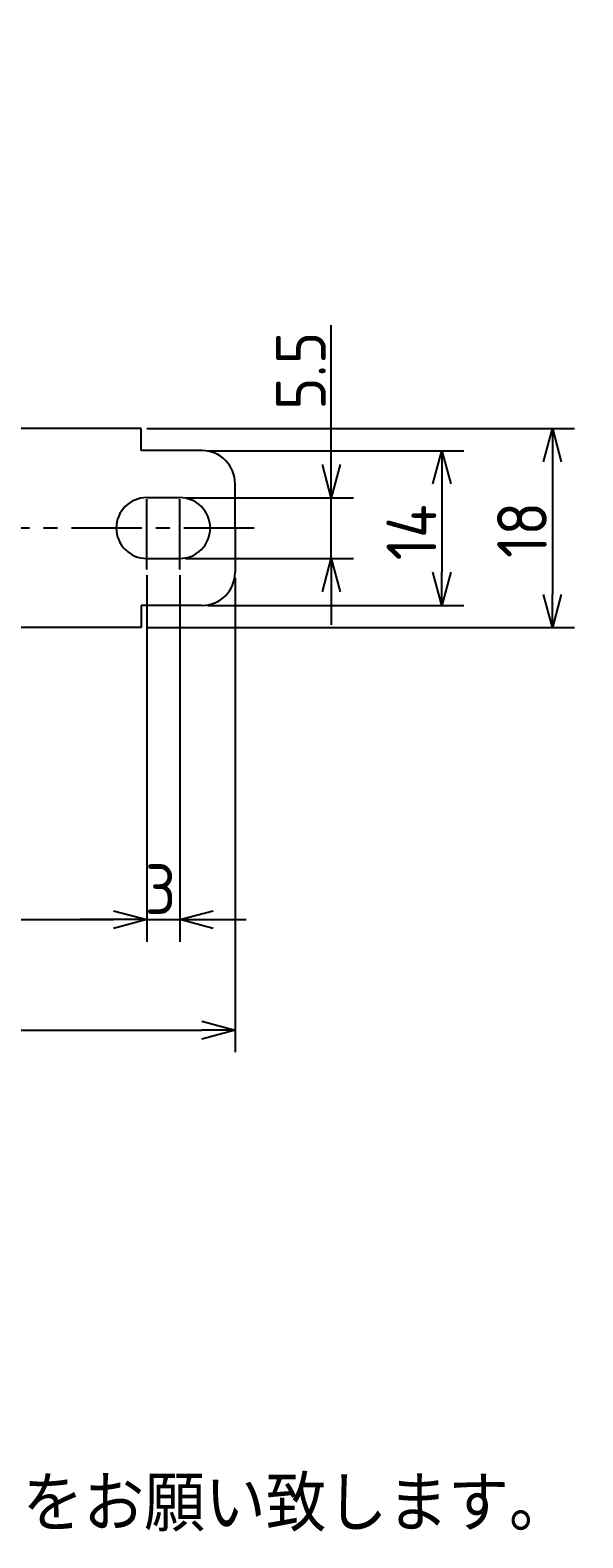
# Model space of a CAD drawing. Extents: x -74 to 312, y 149 to 285.
# Tile 11 of 12: x 188 to 238, y 149 to 285. Entities that reach past the tile are written whole.
import ezdxf

# ---------------------------------------------------------------- set-up
doc = ezdxf.new("R2010")
doc.units = 0
doc.header["$LTSCALE"] = 0.2
doc.linetypes.add('CENTER', pattern=[50.8, 31.75, -6.35, 6.35, -6.35])
doc.layers.get('0').update_dxf_attribs({"linetype": 'CONTINUOUS'})
doc.layers.get('DEFPOINTS').update_dxf_attribs({"linetype": 'CONTINUOUS'})
doc.layers.add('18-0-CON', color=3, linetype='CONTINUOUS')
doc.styles.add('DIMENSION', font='isocp.shx', dxfattribs={"bigfont": 'bigfont.shx'})
doc.styles.get("Standard").update_dxf_attribs({"font": 'isocp.shx', "bigfont": 'bigfont.shx'})
doc.dimstyles.get("Standard").update_dxf_attribs({"dimtxt": 0.18, "dimasz": 0.18, "dimexe": 0.18, "dimexo": 0.0625, "dimgap": 0.09, "dimtad": 0, "dimtih": 1, "dimtoh": 1, "dimzin": 0, "dimcen": 0.09, "dimazin": 3, "dimtfac": 1, "dimtofl": 0, "dimtmove": 0, "dimatfit": 3})

# ---------------------------------------------------------------- blocks, each defined once
blk = doc.blocks.new('*U95')
at = {"color": 0}
blk.add_text('Ｄ type(取付部キリ穴)', height=6.5, dxfattribs=at).set_placement((111.48, 277.97))
blk = doc.blocks.new('_OPEN30')
at = {"color": 0, "linetype": 'BYBLOCK'}
for p, q in [((-1, 0.268), (0, 0)), ((0, 0), (-1, -0.268)), ((0, 0), (-1, 0))]:
    blk.add_line(p, q, dxfattribs=at)
blk = doc.blocks.new('*U25')
at = {"color": 0, "style": 'DIMENSION'}
blk.add_text('14', height=4.5, rotation=90, dxfattribs=at).set_placement((224.5, 237.48))
blk = doc.blocks.new('*D24')
at = {"color": 0}
for p, q in [((203.8, 247.4), (227, 247.4)), ((225, 244.4), (225, 236.4)), ((203.8, 233.4), (227, 233.4))]:
    blk.add_line(p, q, dxfattribs=at)
at = {"layer": 'DEFPOINTS', "color": 0}
for p in [(203.3, 247.4), (203.3, 233.4), (225, 233.4)]:
    blk.add_point(p, dxfattribs=at)
at = {"color": 0, "xscale": 3, "yscale": 3, "zscale": 3}
for p, rotation in [((225, 247.4), 90), ((225, 233.4), 270)]:
    blk.add_blockref('_OPEN30', p, dxfattribs=dict(at, rotation=rotation))
at = {"layer": '18-0-CON'}
blk.add_blockref('*U25', (0, 0), dxfattribs=at)
blk = doc.blocks.new('*U27')
at = {"color": 0, "style": 'DIMENSION'}
blk.add_text('18', height=4.5, rotation=90, dxfattribs=at).set_placement((234.5, 237.7))
blk = doc.blocks.new('*D26')
at = {"color": 0}
for p, q in [((198.3, 249.4), (237, 249.4)), ((235, 246.4), (235, 234.4)), ((198.3, 231.4), (237, 231.4))]:
    blk.add_line(p, q, dxfattribs=at)
at = {"layer": 'DEFPOINTS', "color": 0}
for p in [(197.8, 249.4), (197.8, 231.4), (235, 231.4)]:
    blk.add_point(p, dxfattribs=at)
at = {"color": 0, "xscale": 3, "yscale": 3, "zscale": 3}
for p, rotation in [((235, 249.4), 90), ((235, 231.4), 270)]:
    blk.add_blockref('_OPEN30', p, dxfattribs=dict(at, rotation=rotation))
at = {"layer": '18-0-CON'}
blk.add_blockref('*U27', (0, 0), dxfattribs=at)
blk = doc.blocks.new('*U29')
at = {"color": 0, "style": 'DIMENSION'}
blk.add_text('113', height=4.5, dxfattribs=at).set_placement((145.88, 195.5))
blk = doc.blocks.new('*D28')
at = {"color": 0}
for p, q in [((93.3, 243.9), (93.3, 193)), ((206.3, 235.9), (206.3, 193)), ((96.3, 195), (203.3, 195))]:
    blk.add_line(p, q, dxfattribs=at)
at = {"layer": 'DEFPOINTS', "color": 0}
for p in [(93.3, 244.4), (206.3, 236.4), (206.3, 195)]:
    blk.add_point(p, dxfattribs=at)
at = {"color": 0, "xscale": 3, "yscale": 3, "zscale": 3, "rotation": 180}
blk.add_blockref('_OPEN30', (93.3, 195), dxfattribs=at)
at = {"color": 0, "xscale": 3, "yscale": 3, "zscale": 3}
blk.add_blockref('_OPEN30', (206.3, 195), dxfattribs=at)
at = {"layer": '18-0-CON'}
blk.add_blockref('*U29', (0, 0), dxfattribs=at)
blk = doc.blocks.new('*U35')
at = {"color": 0, "style": 'DIMENSION'}
blk.add_text('3', height=4.5, dxfattribs=at).set_placement((198.13, 205.5))
blk = doc.blocks.new('*D34')
at = {"color": 0}
for p, q in [((198.3, 236.15), (198.3, 203)), ((201.3, 236.15), (201.3, 203)), ((195.3, 205), (192.3, 205)), ((198.3, 205), (201.3, 205)), ((204.3, 205), (207.3, 205))]:
    blk.add_line(p, q, dxfattribs=at)
at = {"layer": 'DEFPOINTS', "color": 0}
for p in [(198.3, 236.65), (201.3, 236.65), (201.3, 205)]:
    blk.add_point(p, dxfattribs=at)
at = {"color": 0, "xscale": 3, "yscale": 3, "zscale": 3}
blk.add_blockref('_OPEN30', (198.3, 205), dxfattribs=at)
at = {"color": 0, "xscale": 3, "yscale": 3, "zscale": 3, "rotation": 180}
blk.add_blockref('_OPEN30', (201.3, 205), dxfattribs=at)
at = {"layer": '18-0-CON'}
blk.add_blockref('*U35', (0, 0), dxfattribs=at)
blk = doc.blocks.new('*U37')
at = {"color": 0, "style": 'DIMENSION'}
blk.add_text('5.5', height=4.5, rotation=90, dxfattribs=at).set_placement((214.5, 251.08))
blk = doc.blocks.new('*D36')
at = {"color": 0}
for p, q in [((215, 246.15), (215, 258.74)), ((201.8, 243.15), (217, 243.15)), ((215, 237.65), (215, 243.15)), ((201.8, 237.65), (217, 237.65)), ((215, 234.65), (215, 231.65))]:
    blk.add_line(p, q, dxfattribs=at)
at = {"layer": 'DEFPOINTS', "color": 0}
for p in [(201.3, 243.15), (215, 243.15), (201.3, 237.65)]:
    blk.add_point(p, dxfattribs=at)
at = {"color": 0, "xscale": 3, "yscale": 3, "zscale": 3}
for p, rotation in [((215, 243.15), 270), ((215, 237.65), 90)]:
    blk.add_blockref('_OPEN30', p, dxfattribs=dict(at, rotation=rotation))
at = {"layer": '18-0-CON'}
blk.add_blockref('*U37', (0, 0), dxfattribs=at)
blk = doc.blocks.new('*U100')
blk.add_text('また、ヘリカル防振器はレベリング機能が御座いませんので、お客様にてシム等を用いてレベリングをお願い致します。', height=5).set_placement((-60.43, 149.67))

msp = doc.modelspace()

# ---------------------------------------------------------------- linework, layer by layer
for p, q in [((197.799, 249.403), (149.799, 249.403)), ((197.799, 247.403), (197.799, 249.403)), ((203.299, 247.403), (197.799, 247.403)), ((206.299, 240.403), (206.299, 244.403)), ((198.299, 243.153), (201.299, 243.153)), ((206.299, 240.403), (206.299, 236.403)), ((198.299, 237.653), (201.299, 237.653)), ((203.299, 233.403), (197.799, 233.403)), ((197.799, 233.403), (197.799, 231.403)), ((197.799, 231.403), (149.799, 231.403))]:
    msp.add_line(p, q)
at = {"color": 0, "linetype": 'CENTER'}
for p, q in [((198.299, 236.653), (198.299, 244.153)), ((201.299, 236.653), (201.299, 244.153)), ((208.011, 240.403), (92.283, 240.403))]:
    msp.add_line(p, q, dxfattribs=at)
at = {"color": 0}
for p, q in [((198.299, 236.09), (198.299, 203)), ((102.799, 205), (195.299, 205))]:
    msp.add_line(p, q, dxfattribs=at)
for centre, radius, start, end in [((203.299, 244.403), 3, 0, 90), ((198.299, 240.403), 2.75, 90, 270), ((201.299, 240.403), 2.75, 270, 90), ((203.299, 236.403), 3, 270, 0)]:
    msp.add_arc(centre, radius, start, end)

# ---------------------------------------------------------------- block references
for name in ['*U95', '*U100']:
    msp.add_blockref(name, (0, 0))
at = {"color": 0, "xscale": 3, "yscale": 3, "zscale": 3}
msp.add_blockref('_OPEN30', (198.299, 205), dxfattribs=at)

# ---------------------------------------------------------------- dimensions: what is measured, and where the dimension line sits
at = {"color": 0}
dim = msp.add_linear_dim(base=(215, 243.153), p1=(201.299, 237.653), p2=(201.299, 243.153), angle=90, dimstyle='Standard', override={"dimscale": 1, "dimclrd": 0, "dimclre": 0, "dimclrt": 0, "dimtol": 0, "dimtp": 0.1, "dimtm": 0}, dxfattribs=at)
dim.commit()
dim.dimension.update_dxf_attribs({"geometry": '*D36', "text_midpoint": (215, 255), "dimtype": 128})
for base, p1, p2, picture, middle in [((235, 231.403), (197.799, 249.403), (197.799, 231.403), '*D26', (232.25, 240.403)), ((225, 233.403), (203.299, 247.403), (203.299, 233.403), '*D24', (222.25, 240.403))]:
    dim = msp.add_linear_dim(base=base, p1=p1, p2=p2, angle=90, dimstyle='Standard', override={"dimscale": 1, "dimclrd": 0, "dimclre": 0, "dimclrt": 0, "dimtol": 0, "dimtp": 0.1, "dimtm": 0}, dxfattribs=at)
    dim.commit()
    dim.dimension.update_dxf_attribs({"geometry": picture, "text_midpoint": middle})
for base, p1, p2, picture, middle in [((206.299, 195), (93.299, 244.403), (206.299, 236.403), '*D28', (149.799, 197.75)), ((201.299, 205), (198.299, 236.653), (201.299, 236.653), '*D34', (199.799, 207.75))]:
    dim = msp.add_linear_dim(base=base, p1=p1, p2=p2, dimstyle='Standard', override={"dimscale": 1, "dimclrd": 0, "dimclre": 0, "dimclrt": 0, "dimtol": 0, "dimtp": 0.1, "dimtm": 0}, dxfattribs=at)
    dim.commit()
    dim.dimension.update_dxf_attribs({"geometry": picture, "text_midpoint": middle})

doc.saveas('drawing.dxf')
